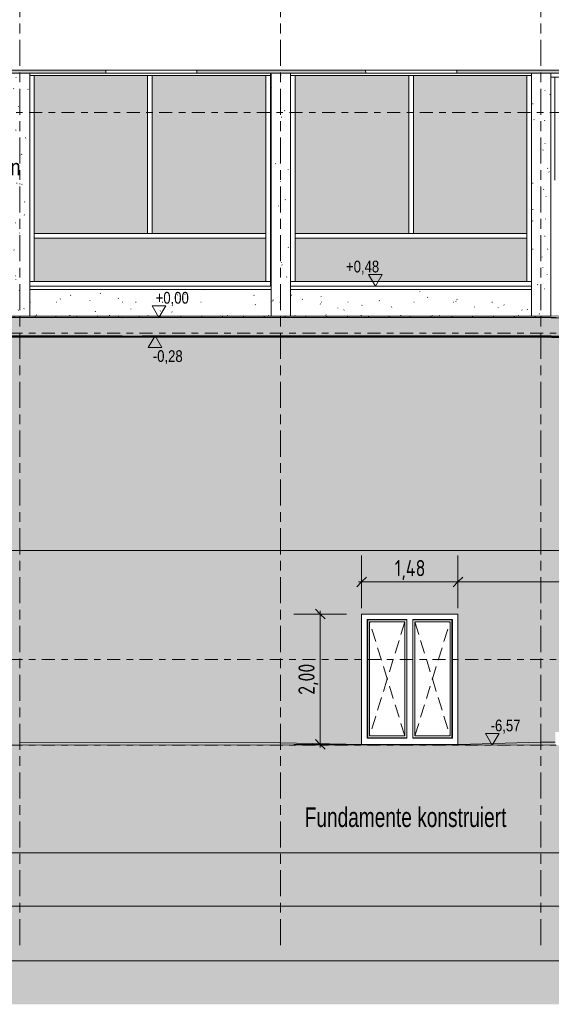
# Model space of a CAD drawing. Header units: metres. Extents: x -28 to 176, y -14 to 869.
# Tile 13 of 60: x 4 to 12, y -13 to 2. Entities that reach past the tile are written whole.
import ezdxf

# ---------------------------------------------------------------- set-up
doc = ezdxf.new("R2010")
doc.units = ezdxf.units.M
for name, pattern in [('_Ebene_', [0.4, 0.2, -0.1, 0, -0.1]), ('_Rasterlinie_', [0.75, 0.4, -0.1, 0.15, -0.1]), ('_Verdeckte Linien_', [0.3, 0.2, -0.1])]:
    doc.linetypes.add(name, pattern=pattern)
for name, color, linetype, lineweight in [('A_Bem', 7, 'Continuous', 5), ('A_Bem-100', 7, 'Continuous', 5), ('A_Detailelemente', 7, 'Continuous', 9), ('A_Ebenen', 130, 'Continuous', 5), ('A_Fassade', 113, 'Continuous', 5), ('A_Fenster', 45, 'Continuous', 5), ('A_Fenster_Verdeckte Linien', 45, 'Continuous', 5), ('A_Geschossdecken', 7, 'Continuous', 5), ('A_Geschossdecken_Oberflächenschraffur', 7, 'Continuous', 5), ('A_Geschossdecken_Schraffur', 7, 'Continuous', 5), ('A_Hoehenkoten', 124, 'Continuous', 5), ('A_Linien_Feine Linien', 7, 'Continuous', 5), ('A_Linien_Raumtrennung', 7, 'Continuous', 5), ('A_Notizen', 130, 'Continuous', 5), ('A_Raster', 128, 'Continuous', 5), ('A_Raum-Txt', 16, 'Continuous', 5), ('A_Stuetze-Gr', 151, 'Continuous', 5), ('A_Tuer', 128, 'Continuous', 5), ('A_Wand', 244, 'Continuous', 5), ('A_Wände_Oberflächenschraffur', 244, 'Continuous', 5)]:
    doc.layers.add(name, color=color, linetype=linetype, lineweight=lineweight)
doc.styles.add('Arial', font='arial.ttf', dxfattribs={"width": 0.8, "height": 0.18})
doc.styles.add('Arial_1', font='arial.ttf', dxfattribs={"width": 0.7, "height": 0.3})
doc.styles.add('Arial_B', font='txt', dxfattribs={"width": 0.8, "height": 0.25})
doc.styles.add('ISOCPEUR_1', font='isocpeur.ttf', dxfattribs={"width": 0.8, "height": 0.25})
doc.dimstyles.new('BLB-Standard_2_5_Aussen', dxfattribs={"dimscale": 0.3048, "dimtxt": 0.248995, "dimasz": 0.492126, "dimexe": 1.32874, "dimexo": 0.0625, "dimgap": 0.032808, "dimtad": 1, "dimrnd": 0.001, "dimzin": 0, "dimdsep": 46, "dimtxsty": 'ISOCPEUR_1', "dimblk1": 'OBLIQUE', "dimblk2": 'OBLIQUE', "dimsah": 1, "dimcen": 0.09, "dimdle": 0.164042, "dimazin": 0, "dimtfac": 1, "dimtdec": 4, "dimtix": 1, "dimtmove": 0, "dimatfit": 3, "dimfxl": 1.32874, "dimfxlon": 1, "dimtvp": 1, "dimtolj": 1, "dimtzin": 0, "dimarcsym": 2})
pattern_1 = [(0, (11.292, 18.958), (0.813, 0.203), [0.007, -0.603, 0.007, -0.603, -3.251]), (0, (11.292, 18.958), (0.813, 0.203), [-1.219, 0.007, -1.212, 0.007, -0.603, -1.422]), (0, (11.292, 18.958), (0.813, 0.203), [-3.048, 0.007, -0.4, 0.007, -1.009]), (120, (11.597, 19.06), (-0.5823032, 0.6025787), [0.007, -0.603, 0.007, -0.603, -3.251]), (120, (11.597, 19.06), (-0.5823032, 0.6025787), [-1.219, 0.007, -1.212, 0.007, -0.603, -1.422]), (120, (11.597, 19.06), (-0.5823032, 0.6025787), [-3.048, 0.007, -0.4, 0.007, -1.009]), (240, (11.699, 19.466), (-0.2306968, -0.8055787), [0.007, -0.603, 0.007, -0.603, -3.251]), (240, (11.699, 19.466), (-0.2306968, -0.8055787), [-1.219, 0.007, -1.212, 0.007, -0.603, -1.422]), (240, (11.699, 19.466), (-0.2306968, -0.8055787), [-3.048, 0.007, -0.4, 0.007, -1.009])]
pattern_2 = [(0, (11.292, -2.775), (0, 0.019), []), (90, (11.292, -2.775), (-0.32, 2e-17), [])]
pattern_3 = [(359.816, (11.221, -3.059), (2.89e-05, 0.00899995), []), (90, (11.221, -3.059), (-0.32, -0.001), [])]
pattern_4 = [(0, (11.292, -3.056), (0, 0.01), []), (90, (11.292, -3.056), (-0.32, 2e-17), [])]
pattern_5 = [(359.946, (11.271, -3.063), (9.425e-06, 0.009999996), []), (90, (11.271, -3.063), (-0.32, 2e-17), [])]
pattern_6 = [(0, (11.292, -2.794), (0, 0.009), []), (90, (11.292, -2.794), (-0.32, 2e-17), [])]

# ---------------------------------------------------------------- blocks, each defined once
blk = doc.blocks.new('FP_4-C')
at = {"layer": 'A_Geschossdecken_Oberflächenschraffur', "color": 133}
for p, q in [((12.181, -3.092), (12.656, -3.095)), ((12.181, -3.092), (12.656, -3.095)), ((12.181, -3.101), (12.656, -3.101)), ((12.181, -3.101), (12.656, -3.101)), ((12.362, -3.103), (12.362, -3.088)), ((12.362, -3.103), (12.362, -3.088)), ((12.656, -3.095), (13.131, -3.097)), ((12.656, -3.095), (13.131, -3.097)), ((12.656, -3.101), (13.131, -3.102)), ((12.656, -3.101), (13.131, -3.102)), ((12.682, -3.103), (12.682, -3.091)), ((12.682, -3.103), (12.682, -3.091)), ((13.002, -3.103), (13.002, -3.093)), ((13.002, -3.103), (13.002, -3.093)), ((13.131, -3.097), (13.607, -3.1)), ((13.131, -3.097), (13.607, -3.1)), ((13.131, -3.102), (13.607, -3.102)), ((13.131, -3.102), (13.607, -3.102)), ((13.322, -3.103), (13.322, -3.096)), ((13.322, -3.103), (13.322, -3.096)), ((13.642, -3.103), (13.642, -3.099)), ((13.642, -3.103), (13.642, -3.099)), ((13.962, -3.103), (13.962, -3.102)), ((13.962, -3.103), (13.962, -3.102))]:
    blk.add_line(p, q, dxfattribs=at)
blk = doc.blocks.new('System Panel - Solid-8069820-C')
at = {"layer": 'A_Fassade', "lineweight": 9}
blk.add_hatch(color=10, dxfattribs=at).paths.add_polyline_path([(-3.767, -2.245), (-0.207, -2.245), (-0.207, -1.577), (-3.767, -1.577)], flags=0)
blk = doc.blocks.new('System Panel - Glazed center-8069937-C')
at = {"layer": 'A_Fassade', "lineweight": 9}
blk.add_hatch(color=10, dxfattribs=at).paths.add_polyline_path([(5.98, -1.507), (5.98, 0.923), (4.235, 0.923), (4.235, -1.507), (5.035, -1.507)], flags=0)
blk = doc.blocks.new('Rectangular Mullion - 70mm x 160mm-8069822-C')
at = {"layer": 'A_Fassade', "color": 250, "lineweight": 9}
for p in [(-1.987, 0.923), (-0.137, 0.955)]:
    blk.add_line(p, (-0.137, 0.923), dxfattribs=at)
blk = doc.blocks.new('Rectangular Mullion - 70mm x 160mm-V15-C')
at = {"layer": 'A_Fassade', "color": 250, "lineweight": 9}
blk.add_line((4.172, 0.923), (6.015, 0.923), dxfattribs=at)
blk = doc.blocks.new('Rectangular Mullion - 70mm x 160mm-8069824-C')
at = {"layer": 'A_Fassade', "color": 250, "lineweight": 9}
for q in [(-1.987, -2.245), (-0.137, -2.315)]:
    blk.add_line((-0.137, -2.245), q, dxfattribs=at)
blk = doc.blocks.new('Rectangular Mullion - 70mm x 160mm-8069825-C')
at = {"layer": 'A_Fassade', "color": 250, "lineweight": 9}
for p, q in [((-0.207, -1.542), (-0.207, -2.245)), ((-0.137, -2.245), (-0.137, -1.542)), ((-0.137, -2.245), (-0.207, -2.245))]:
    blk.add_line(p, q, dxfattribs=at)
blk = doc.blocks.new('Rectangular Mullion - 70mm x 160mm-8069826-C')
at = {"layer": 'A_Fassade', "color": 250, "lineweight": 9}
for p, q in [((-0.207, 0.923), (-0.137, 0.923)), ((-0.207, 0.923), (-0.207, -1.542)), ((-0.137, -1.542), (-0.137, 0.923))]:
    blk.add_line(p, q, dxfattribs=at)
blk = doc.blocks.new('Rectangular Mullion - 70mm x 160mm-V16-C')
at = {"layer": 'A_Fassade', "color": 250, "lineweight": 9}
for p in [(4.172, 0.923), (4.235, -1.542)]:
    blk.add_line(p, (4.235, 0.923), dxfattribs=at)
blk = doc.blocks.new('Rectangular Mullion - 70mm x 160mm-V17-C')
at = {"layer": 'A_Fassade', "color": 250, "lineweight": 9}
for q in [(4.235, -1.542), (4.172, -2.245)]:
    blk.add_line((4.235, -2.245), q, dxfattribs=at)
blk = doc.blocks.new('Rectangular Mullion - 70mm x 160mm-8069829-C')
at = {"layer": 'A_Fassade', "color": 250, "lineweight": 9}
for p, q in [((-0.207, -1.507), (-1.987, -1.507)), ((-0.207, -1.507), (-0.207, -1.577)), ((-1.987, -1.577), (-0.207, -1.577))]:
    blk.add_line(p, q, dxfattribs=at)
blk = doc.blocks.new('Rectangular Mullion - 70mm x 160mm-8069830-C')
at = {"layer": 'A_Fassade', "color": 250, "lineweight": 9}
for p, q in [((-2.022, 0.923), (-1.952, 0.923)), ((-2.022, 0.923), (-2.022, -1.507)), ((-1.952, -1.507), (-1.952, 0.923)), ((-1.952, -1.507), (-2.022, -1.507))]:
    blk.add_line(p, q, dxfattribs=at)
blk = doc.blocks.new('Rectangular Mullion - 70mm x 160mm-V18-C')
at = {"layer": 'A_Fassade', "color": 250, "lineweight": 9}
blk.add_line((6.015, -2.245), (4.172, -2.245), dxfattribs=at)
blk = doc.blocks.new('Rectangular Mullion - 70mm x 160mm-8069832-C')
at = {"layer": 'A_Fassade', "color": 250, "lineweight": 9}
for p, q in [((-3.767, -1.577), (-3.767, -1.507)), ((-1.987, -1.507), (-3.767, -1.507)), ((-3.767, -1.577), (-1.987, -1.577))]:
    blk.add_line(p, q, dxfattribs=at)
blk = doc.blocks.new('Rectangular Mullion - 70mm x 160mm-V19-C')
at = {"layer": 'A_Fassade', "color": 250, "lineweight": 9}
blk.add_line((10.027, 0.923), (11.874, 0.923), dxfattribs=at)
blk = doc.blocks.new('Rectangular Mullion - 70mm x 160mm-V20-C')
at = {"layer": 'A_Fassade', "color": 250, "lineweight": 9}
blk.add_line((8.177, 0.923), (10.027, 0.923), dxfattribs=at)
blk = doc.blocks.new('Rectangular Mullion - 70mm x 160mm-V21-C')
at = {"layer": 'A_Fassade', "color": 250, "lineweight": 9}
blk.add_line((11.874, -2.245), (10.027, -2.245), dxfattribs=at)
blk = doc.blocks.new('Rectangular Mullion - 70mm x 160mm-V22-C')
at = {"layer": 'A_Fassade', "color": 250, "lineweight": 9}
for p in [(11.807, -1.542), (11.874, -2.245)]:
    blk.add_line(p, (11.807, -2.245), dxfattribs=at)
blk = doc.blocks.new('Rectangular Mullion - 70mm x 160mm-V23-C')
at = {"layer": 'A_Fassade', "color": 250, "lineweight": 9}
for q in [(11.874, 0.923), (11.807, -1.542)]:
    blk.add_line((11.807, 0.923), q, dxfattribs=at)
blk = doc.blocks.new('Rectangular Mullion - 70mm x 160mm-V24-C')
at = {"layer": 'A_Fassade', "color": 250, "lineweight": 9}
for p in [(8.177, 0.923), (8.247, -1.542)]:
    blk.add_line(p, (8.247, 0.923), dxfattribs=at)
blk = doc.blocks.new('Rectangular Mullion - 70mm x 160mm-V25-C')
at = {"layer": 'A_Fassade', "color": 250, "lineweight": 9}
for q in [(8.247, -1.542), (8.177, -2.245)]:
    blk.add_line((8.247, -2.245), q, dxfattribs=at)
blk = doc.blocks.new('Rectangular Mullion - 70mm x 160mm-V26-C')
at = {"layer": 'A_Fassade', "color": 250, "lineweight": 9}
blk.add_line((10.027, -2.245), (8.177, -2.245), dxfattribs=at)
blk = doc.blocks.new('Rectangular Mullion - 60mm x 80mm 2-8070403-C')
at = {"layer": 'A_Fassade', "color": 250, "lineweight": 9}
blk.add_line((14.152, 0.895), (12.174, 0.895), dxfattribs=at)
blk = doc.blocks.new('Rectangular Mullion - 60mm x 80mm 2-8070404-C')
at = {"layer": 'A_Fassade', "color": 250, "lineweight": 9}
for p, q in [((12.174, 0.895), (12.234, 0.895)), ((12.234, 0.895), (12.234, -0.685))]:
    blk.add_line(p, q, dxfattribs=at)
blk = doc.blocks.new('TU 2 tlg - 1480 x 2000-8568537-C')
at = {"layer": 'A_Fenster', "color": 250, "lineweight": 9}
for p, q in [((9.96, -7.44), (9.36, -7.44)), ((9.36, -7.44), (9.36, -9.25)), ((9.39, -7.47), (9.39, -9.22)), ((9.39, -7.47), (9.93, -7.47)), ((9.93, -7.47), (9.93, -9.22)), ((9.96, -9.25), (9.96, -7.44)), ((10.655, -7.44), (10.055, -7.44)), ((10.055, -7.44), (10.055, -9.25)), ((10.085, -9.22), (10.085, -7.47)), ((10.085, -7.47), (10.625, -7.47)), ((10.625, -9.22), (10.625, -7.47)), ((10.655, -9.25), (10.655, -7.44)), ((9.93, -9.22), (9.39, -9.22)), ((10.625, -9.22), (10.085, -9.22)), ((9.36, -9.25), (9.96, -9.25)), ((10.055, -9.25), (10.655, -9.25))]:
    blk.add_line(p, q, dxfattribs=at)
at = {"layer": 'A_Fenster_Verdeckte Linien', "color": 250, "linetype": '_Verdeckte Linien_', "lineweight": 9}
for p, q in [((9.66, -8.345), (9.39, -7.47)), ((9.93, -7.47), (9.66, -8.345)), ((10.085, -7.47), (10.355, -8.345)), ((10.355, -8.345), (10.625, -7.47)), ((9.66, -8.345), (9.39, -9.22)), ((9.93, -9.22), (9.66, -8.345)), ((10.085, -9.22), (10.355, -8.345)), ((10.355, -8.345), (10.625, -9.22))]:
    blk.add_line(p, q, dxfattribs=at)
at = {"layer": 'A_Tuer', "color": 250, "lineweight": 9}
for p, q in [((9.352, -9.255), (9.352, -7.435)), ((9.352, -7.435), (9.96, -7.435)), ((9.96, -7.435), (9.96, -9.255)), ((10.055, -7.435), (10.662, -7.435)), ((10.055, -9.255), (10.055, -7.435)), ((10.662, -7.435), (10.662, -9.255)), ((9.96, -9.255), (9.352, -9.255)), ((10.662, -9.255), (10.055, -9.255))]:
    blk.add_line(p, q, dxfattribs=at)
blk = doc.blocks.new('Höhenkoten - leer-6237472-C')
at = {"layer": 'A_Hoehenkoten'}
for p, q in [((-17.33, -9.172), (-17.538, -9.172)), ((-17.434, -9.352), (-17.538, -9.172)), ((-17.434, -9.352), (-17.33, -9.172))]:
    blk.add_line(p, q, dxfattribs=at)
blk = doc.blocks.new('DIMBLOCK1-C')
at = {"layer": 'A_Bem-100'}
for p, q in [((-19.139, -12.271), (-19.139, -13.081)), ((-19.139, -12.676), (-19.139, -12.271)), ((23.726, -12.271), (23.726, -13.081)), ((23.726, -12.676), (23.726, -12.271)), ((-19.189, -12.676), (23.776, -12.676))]:
    blk.add_line(p, q, dxfattribs=at)
at = {"layer": 'A_Bem-100', "lineweight": 9}
for p, q in [((-19.139, -12.676), (-19.214, -12.751)), ((-19.139, -12.676), (-19.064, -12.601)), ((23.726, -12.676), (23.651, -12.751)), ((23.726, -12.676), (23.801, -12.601))]:
    blk.add_line(p, q, dxfattribs=at)
at = {"layer": 'A_Bem-100', "color": 0, "insert": (1.93, -12.34), "char_height": 0.25, "width": 0.87242, "attachment_point": 1, "line_spacing_factor": 1.149209, "style": 'ISOCPEUR_1'}
blk.add_mtext('42,86\\A2\\H0.5x;\\S5^  ;\\H2x;', dxfattribs=at)
blk = doc.blocks.new('_Oblique')
at = {"color": 0, "linetype": 'ByBlock', "lineweight": -2}
blk.add_line((-0.5, -0.5), (0.5, 0.5), dxfattribs=at)
blk = doc.blocks.new('DIMBLOCK5-C')
at = {"layer": 'A_Bem-100'}
for p, q in [((-18.755, -11.431), (-18.755, -12.241)), ((-18.755, -11.836), (-18.755, -11.431)), ((14.969, -11.431), (14.969, -12.241)), ((14.969, -11.836), (14.969, -11.431)), ((14.969, -11.836), (-18.755, -11.836))]:
    blk.add_line(p, q, dxfattribs=at)
at = {"layer": 'A_Bem-100', "lineweight": 9}
for p, q in [((-18.755, -11.836), (-18.68, -11.761)), ((14.969, -11.836), (15.044, -11.761)), ((-18.755, -11.836), (-18.83, -11.911)), ((14.969, -11.836), (14.894, -11.911))]:
    blk.add_line(p, q, dxfattribs=at)
at = {"layer": 'A_Bem-100', "color": 0, "insert": (-2.246, -11.5), "char_height": 0.25, "width": 0.84852, "attachment_point": 1, "line_spacing_factor": 1.149209, "style": 'ISOCPEUR_1'}
blk.add_mtext('33,72\\A2\\H0.5x;\\S5^  ;\\H2x;', dxfattribs=at)
blk = doc.blocks.new('DIMBLOCK14-C')
at = {"layer": 'A_Bem-100'}
for p, q in [((-10.398, -10.611), (-10.398, -11.421)), ((-10.398, -11.016), (-10.398, -10.611)), ((14.893, -10.611), (14.893, -11.421)), ((14.893, -11.016), (14.893, -10.611)), ((14.893, -11.016), (-10.398, -11.016))]:
    blk.add_line(p, q, dxfattribs=at)
at = {"layer": 'A_Bem-100', "lineweight": 9}
for p, q in [((-10.398, -11.016), (-10.473, -11.091)), ((-10.398, -11.016), (-10.323, -10.941)), ((14.893, -11.016), (14.818, -11.091)), ((14.893, -11.016), (14.968, -10.941))]:
    blk.add_line(p, q, dxfattribs=at)
at = {"layer": 'A_Bem-100', "color": 0, "insert": (1.894, -10.68), "char_height": 0.25, "width": 0.84852, "attachment_point": 1, "line_spacing_factor": 1.149209, "style": 'ISOCPEUR_1'}
blk.add_mtext('25,29\\A2\\H0.5x;\\S2^  ;\\H2x;', dxfattribs=at)
blk = doc.blocks.new('DIMBLOCK55-C')
at = {"layer": 'A_Bem-100'}
for p, q in [((9.037, -7.35), (8.227, -7.35)), ((8.632, -7.3), (8.632, -9.4)), ((8.632, -7.35), (9.037, -7.35)), ((9.037, -9.35), (8.227, -9.35)), ((8.632, -9.35), (9.037, -9.35))]:
    blk.add_line(p, q, dxfattribs=at)
at = {"layer": 'A_Bem-100', "lineweight": 9}
for p, q in [((8.632, -7.35), (8.557, -7.275)), ((8.632, -7.35), (8.707, -7.425)), ((8.632, -9.35), (8.557, -9.275)), ((8.632, -9.35), (8.707, -9.425))]:
    blk.add_line(p, q, dxfattribs=at)
at = {"layer": 'A_Bem-100', "color": 0, "insert": (8.295, -8.59), "char_height": 0.25, "width": 0.57664, "attachment_point": 1, "rotation": 90, "line_spacing_factor": 1.149209, "style": 'ISOCPEUR_1'}
blk.add_mtext('2,00', dxfattribs=at)
blk = doc.blocks.new('DIMBLOCK56-C')
at = {"layer": 'A_Bem-100'}
for p, q in [((9.267, -6.451), (9.267, -7.261)), ((9.267, -6.856), (9.267, -6.451)), ((10.747, -6.451), (10.747, -7.261)), ((10.747, -6.856), (10.747, -6.451)), ((9.217, -6.856), (10.747, -6.856))]:
    blk.add_line(p, q, dxfattribs=at)
at = {"layer": 'A_Bem-100', "lineweight": 9}
for p, q in [((9.267, -6.856), (9.342, -6.781)), ((10.747, -6.856), (10.822, -6.781)), ((9.267, -6.856), (9.192, -6.931)), ((10.747, -6.856), (10.672, -6.931))]:
    blk.add_line(p, q, dxfattribs=at)
at = {"layer": 'A_Bem-100', "color": 0, "insert": (9.777, -6.519), "char_height": 0.25, "width": 0.55273, "attachment_point": 1, "line_spacing_factor": 1.149209, "style": 'ISOCPEUR_1'}
blk.add_mtext('1,48', dxfattribs=at)
blk = doc.blocks.new('DIMBLOCK57-C')
at = {"layer": 'A_Bem-100'}
for p, q in [((10.747, -6.451), (10.747, -7.261)), ((10.747, -6.856), (10.747, -6.451)), ((14.969, -6.451), (14.969, -7.261)), ((14.969, -6.856), (14.969, -6.451)), ((10.747, -6.856), (15.019, -6.856))]:
    blk.add_line(p, q, dxfattribs=at)
at = {"layer": 'A_Bem-100', "lineweight": 9}
for p, q in [((10.747, -6.856), (10.822, -6.781)), ((14.969, -6.856), (15.044, -6.781)), ((10.747, -6.856), (10.672, -6.931)), ((14.969, -6.856), (14.894, -6.931))]:
    blk.add_line(p, q, dxfattribs=at)
at = {"layer": 'A_Bem-100', "color": 0, "insert": (12.563, -6.519), "char_height": 0.25, "width": 0.7081, "attachment_point": 1, "line_spacing_factor": 1.149209, "style": 'ISOCPEUR_1'}
blk.add_mtext('4,22\\A2\\H0.5x;\\S2^  ;\\H2x;', dxfattribs=at)

msp = doc.modelspace()

# ---------------------------------------------------------------- hatches: boundary and pattern name
at = {"layer": 'A_Detailelemente'}
msp.add_hatch(color=254, dxfattribs=at).paths.add_polyline_path([(23.2661, -13.3421), (26.3047, -13.3421), (26.3047, -9.3651), (23.3299, -9.3651), (23.3299, -9.0951), (22.6781, -9.0951), (22.6781, -8.2451), (15.2123, -8.2451), (15.2123, -9.5651), (15.5723, -9.5651), (15.5723, -10.0651), (14.5896, -10.0651), (14.5896, -9.5651), (-18.3999, -9.5651), (-18.3999, -10.0651), (-19.4854, -10.0651), (-19.4854, -9.5651), (-19.1392, -9.5651), (-19.1392, -9.369), (-22.3119, -9.369), (-22.3119, -13.3421), (20.2276, -13.3421)], flags=0)
at = {"layer": 'A_Geschossdecken_Oberflächenschraffur'}
h = msp.add_hatch(dxfattribs=at)
h.set_pattern_fill('FP_37', color=9, style=0, pattern_type=2)
h.set_pattern_definition(pattern_6)
h.paths.add_polyline_path([(13.5774, -2.7751), (12.1745, -2.7719), (12.1745, -2.7751), (12.6559, -2.7751)], flags=0)
h.paths.add_polyline_path([(-11.8964, -2.7751), (-10.4944, -2.7751), (-10.4944, -2.7651), (-11.8932, -2.7651)], flags=0)
h.paths.add_polyline_path([(-10.4144, -2.7751), (-8.1316, -2.7743), (-8.1316, -2.7651), (-10.4144, -2.7651)], flags=0)
h.paths.add_polyline_path([(11.8745, -2.7751), (11.8745, -2.7747), (11.112, -2.7751)], flags=0)
h.paths.add_polyline_path([(7.8766, -2.7751), (7.8766, -2.7743), (7.8766, -2.7751)], flags=0)
h.paths.add_polyline_path([(3.8717, -2.7751), (3.8717, -2.7741), (3.5156, -2.7751)], flags=0)
h = msp.add_hatch(dxfattribs=at)
h.set_pattern_fill('FP_37', color=9, style=0, pattern_type=2)
h.set_pattern_definition(pattern_6)
h.paths.add_polyline_path([(13.5774, -2.7751), (12.1745, -2.7719), (12.1745, -2.7751), (12.6559, -2.7751)], flags=0)
h.paths.add_polyline_path([(-11.8964, -2.7751), (-10.4944, -2.7751), (-10.4944, -2.7651), (-11.8932, -2.7651)], flags=0)
h.paths.add_polyline_path([(-10.4144, -2.7751), (-8.1316, -2.7743), (-8.1316, -2.7651), (-10.4144, -2.7651)], flags=0)
h.paths.add_polyline_path([(11.8745, -2.7751), (11.8745, -2.7747), (11.112, -2.7751)], flags=0)
h.paths.add_polyline_path([(7.8766, -2.7751), (7.8766, -2.7743), (7.8766, -2.7751)], flags=0)
h.paths.add_polyline_path([(3.8717, -2.7751), (3.8717, -2.7741), (3.5156, -2.7751)], flags=0)
h = msp.add_hatch(dxfattribs=at)
h.set_pattern_fill('FP_11', color=9, style=0, pattern_type=2)
h.set_pattern_definition(pattern_2)
h.paths.add_polyline_path([(12.1806, -2.799), (12.1806, -2.7751), (3.2478, -2.7751), (3.2478, -2.7968), (5.5866, -2.799), (5.894, -2.7969), (11.523, -2.7969)], flags=0)
h = msp.add_hatch(dxfattribs=at)
h.set_pattern_fill('FP_11', color=9, style=0, pattern_type=2)
h.set_pattern_definition(pattern_2)
h.paths.add_polyline_path([(12.1806, -2.799), (12.1806, -2.7751), (3.2478, -2.7751), (3.2478, -2.7968), (5.5866, -2.799), (5.894, -2.7969), (11.523, -2.7969)], flags=0)
h = msp.add_hatch(dxfattribs=at)
h.set_pattern_fill('FP_18', color=133, style=0, pattern_type=2)
h.set_pattern_definition(pattern_5)
h.paths.add_polyline_path([(3.2478, -3.0951), (5.5866, -3.079), (-0.0525, -3.0736), (1.9964, -3.087)], flags=0)
h = msp.add_hatch(dxfattribs=at)
h.set_pattern_fill('FP_18', color=133, style=0, pattern_type=2)
h.set_pattern_definition(pattern_5)
h.paths.add_polyline_path([(3.2478, -3.0951), (5.5866, -3.079), (-0.0525, -3.0736), (1.9964, -3.087)], flags=0)
h = msp.add_hatch(dxfattribs=at)
h.set_pattern_fill('FP_15', color=133, style=0, pattern_type=2)
h.set_pattern_definition(pattern_4)
h.paths.add_polyline_path([(11.8716, -3.0951), (12.1806, -3.0951), (11.523, -3.0769), (5.894, -3.0769), (3.2478, -3.0951), (11.523, -3.0951)], flags=0)
h = msp.add_hatch(dxfattribs=at)
h.set_pattern_fill('FP_15', color=133, style=0, pattern_type=2)
h.set_pattern_definition(pattern_4)
h.paths.add_polyline_path([(11.8716, -3.0951), (12.1806, -3.0951), (11.523, -3.0769), (5.894, -3.0769), (3.2478, -3.0951), (11.523, -3.0951)], flags=0)
h = msp.add_hatch(dxfattribs=at)
h.set_pattern_fill('FP_14', color=133, style=0, pattern_type=2)
h.set_pattern_definition(pattern_3)
h.paths.add_polyline_path([(12.1806, -3.0951), (12.1802, -3.079), (11.523, -3.0769), (11.8716, -3.0865)], flags=0)
h = msp.add_hatch(dxfattribs=at)
h.set_pattern_fill('FP_14', color=133, style=0, pattern_type=2)
h.set_pattern_definition(pattern_3)
h.paths.add_polyline_path([(12.1806, -3.0951), (12.1802, -3.079), (11.523, -3.0769), (11.8716, -3.0865)], flags=0)
at = {"layer": 'A_Geschossdecken_Schraffur', "lineweight": 9}
h = msp.add_hatch(color=253, dxfattribs=at)
h.paths.add_polyline_path([(13.7281, 0.9549), (13.7415, 1.0049), (10.7287, 1.0049), (10.7292, 0.9549), (13.3909, 0.9549)], flags=0)
h.paths.add_polyline_path([(-19.1392, 0.9549), (-18.645, 0.9549), (-18.6448, 1.0049), (-18.8516, 1.0049), (-18.8516, 1.9049), (-18.6416, 1.9049), (-18.6405, 2.2049), (-19.1392, 2.2049), (-19.1392, 1.454)], flags=0)
h.paths.add_polyline_path([(-8.6385, 0.9549), (-6.688, 0.9549), (-6.688, 1.0049), (-9.3258, 1.0049), (-9.3139, 0.9549)], flags=0)
h.paths.add_polyline_path([(-13.1963, 0.9549), (-11.6808, 0.9549), (-11.6755, 1.0049), (-17.7448, 1.0049), (-17.745, 0.9549), (-16.2348, 0.9549)], flags=0)
h.paths.add_polyline_path([(23.5062, 0.9549), (23.5062, 1.0049), (22.6694, 1.0049), (22.6699, 0.9549), (23.2661, 0.9549)], flags=0)
h.paths.add_polyline_path([(9.3291, 0.9549), (9.3286, 1.0049), (6.7361, 1.0049), (6.7366, 0.9549), (8.0735, 0.9549)], flags=0)
h.paths.add_polyline_path([(14.5959, 0.9549), (15.4363, 0.9549), (15.4419, 1.0049), (14.5825, 1.0049)], flags=0)
h.paths.add_polyline_path([(16.0616, 0.9549), (21.7699, 0.9549), (21.7693, 1.0049), (16.056, 1.0049)], flags=0)
h.paths.add_polyline_path([(-11.0288, 0.9549), (-10.2778, 0.9549), (-10.266, 1.0049), (-11.0341, 1.0049)], flags=0)
h.paths.add_polyline_path([(5.3366, 0.9549), (5.336, 1.0049), (2.7364, 1.0049), (2.737, 0.9549), (5.0349, 0.9549)], flags=0)
h.paths.add_polyline_path([(-5.288, 0.9549), (-2.6798, 0.9549), (-2.6798, 1.0049), (-5.288, 1.0049)], flags=0)
h.paths.add_polyline_path([(1.3369, 0.9549), (1.3363, 1.0049), (-1.2798, 1.0049), (-1.2798, 0.9549), (0.4771, 0.9549)], flags=0)
h.paths.add_polyline_path([(11.6401, 1.9049), (14.1145, 1.9049), (14.162, 1.9209), (14.2121, 1.9049), (15.5644, 1.9049), (15.5832, 2.0076), (15.5932, 2.1669), (10.7164, 2.1669), (10.7192, 1.9049), (11.5813, 1.9049)], flags=0)
h.paths.add_polyline_path([(8.8331, 1.9049), (9.3191, 1.9049), (9.3164, 2.167), (6.7239, 2.167), (6.7266, 1.9049), (8.7586, 1.9049)], flags=0)
h.paths.add_polyline_path([(-15.9479, 1.9049), (-11.5627, 1.9049), (-11.5464, 2.0071), (-11.538, 2.1672), (-11.7405, 2.1672), (-15.442, 2.1723), (-17.2238, 2.2049), (-17.7405, 2.2049), (-17.7416, 1.9049), (-16.2348, 1.9049)], flags=0)
h.paths.add_polyline_path([(5.0349, 1.9049), (5.3265, 1.9049), (5.3238, 2.167), (2.7242, 2.167), (2.7269, 1.9049), (4.7644, 1.9049)], flags=0)
h.paths.add_polyline_path([(1.2367, 1.9049), (1.3269, 1.9049), (1.3241, 2.167), (-1.2798, 2.1671), (-1.2798, 1.9049), (0.761, 1.9049)], flags=0)
h.paths.add_polyline_path([(15.9345, 1.9049), (21.7598, 1.9049), (21.7571, 2.1668), (15.9048, 2.1669), (15.9147, 2.0076), (15.9342, 1.9049)], flags=0)
h.paths.add_polyline_path([(-3.3211, 1.9049), (-2.6798, 1.9049), (-2.6798, 2.1671), (-5.288, 2.1671), (-5.288, 1.9049), (-4.0807, 1.9049)], flags=0)
h.paths.add_polyline_path([(-11.1469, 1.9049), (-10.0195, 1.9049), (-10.0077, 1.9385), (-9.9817, 2.0089), (-9.9752, 2.1667), (-11.1716, 2.1672), (-11.1633, 2.0071)], flags=0)
h.paths.add_polyline_path([(-7.1192, 1.9049), (-6.688, 1.9049), (-6.688, 2.1671), (-9.6165, 2.1667), (-9.6099, 2.0066), (-9.5723, 1.9049), (-7.4088, 1.9049)], flags=0)
h.paths.add_polyline_path([(22.6599, 1.9049), (23.5062, 1.9049), (23.5062, 2.1815), (22.6571, 2.1725)], flags=0)
for points in [[(14.082, -3.0951), (14.9709, -3.0451), (14.9709, -2.7651), (14.082, -2.8151), (12.1806, -2.799), (11.523, -2.7969), (5.894, -2.7969), (5.5866, -2.799), (-0.0525, -2.7936), (-5.789, -2.7808), (-8.2776, -2.7969), (-9.557, -2.8213), (-10.4269, -2.7951), (-11.9073, -2.7951), (-11.9073, -3.0751), (-11.5615, -3.0751), (-11.5615, -3.0351), (-8.6833, -3.0351), (-8.6833, -3.0846), (-8.2587, -3.0768), (-5.789, -3.0608), (0.4771, -3.0741), (5.5866, -3.079), (5.894, -3.0769), (11.8716, -3.078), (12.3918, -3.0808), (13.8707, -3.0933)], [(-10.1578, -9.5651), (15.2096, -9.5651), (15.2096, -9.3651), (15.0478, -9.3588), (12.5757, -9.3594), (12.5681, -9.3651), (12.2421, -9.3651), (12.2421, -9.3599), (9.9725, -9.3616), (1.9964, -9.3566), (0.8538, -9.3578), (-0.3476, -9.357), (-4.7219, -9.3462), (-9.5864, -9.3503), (-9.7068, -9.3499), (-15.0632, -9.3651), (-17.8921, -9.3517), (-19.1392, -9.3651), (-19.1392, -9.5651), (-16.2348, -9.5651)]]:
    msp.add_hatch(color=253, dxfattribs=at).paths.add_polyline_path(points, flags=0)
at = {"layer": 'A_Stuetze-Gr'}
h = msp.add_hatch(dxfattribs=at)
h.set_pattern_fill('FP_5', style=0, pattern_type=2)
h.set_pattern_definition(pattern_1)
h.paths.add_polyline_path([(4.1717, -2.7751), (4.1717, 0.9549), (3.8717, 0.9549), (3.8717, -2.7751)], flags=0)
h = msp.add_hatch(dxfattribs=at)
h.set_pattern_fill('FP_5', style=0, pattern_type=2)
h.set_pattern_definition(pattern_1)
h.paths.add_polyline_path([(7.8766, -2.7751), (8.1766, -2.7751), (8.1766, 0.9549), (7.8766, 0.9549), (7.8766, -1.5052)], flags=0)
h = msp.add_hatch(dxfattribs=at)
h.set_pattern_fill('FP_5', style=0, pattern_type=2)
h.set_pattern_definition(pattern_1)
h.paths.add_polyline_path([(12.1745, -2.7751), (12.1745, 0.9549), (11.8745, 0.9549), (11.8745, -2.7751)], flags=0)
at = {"layer": 'A_Wände_Oberflächenschraffur'}
h = msp.add_hatch(dxfattribs=at)
h.set_pattern_fill('FP_52', style=0, pattern_type=2)
h.set_pattern_definition([(0, (11.294, 18.958), (0.813, 0.203), [0.007, -0.603, 0.007, -0.603, -3.251]), (0, (11.294, 18.958), (0.813, 0.203), [-1.219, 0.007, -1.212, 0.007, -0.603, -1.422]), (0, (11.294, 18.958), (0.813, 0.203), [-3.048, 0.007, -0.4, 0.007, -1.009]), (120, (11.599, 19.06), (-0.5823032, 0.6025787), [0.007, -0.603, 0.007, -0.603, -3.251]), (120, (11.599, 19.06), (-0.5823032, 0.6025787), [-1.219, 0.007, -1.212, 0.007, -0.603, -1.422]), (120, (11.599, 19.06), (-0.5823032, 0.6025787), [-3.048, 0.007, -0.4, 0.007, -1.009]), (240, (11.701, 19.466), (-0.2306968, -0.8055787), [0.007, -0.603, 0.007, -0.603, -3.251]), (240, (11.701, 19.466), (-0.2306968, -0.8055787), [-1.219, 0.007, -1.212, 0.007, -0.603, -1.422]), (240, (11.701, 19.466), (-0.2306968, -0.8055787), [-3.048, 0.007, -0.4, 0.007, -1.009])])
h.paths.add_polyline_path([(7.8766, -2.7743), (7.8766, -2.3651), (4.1717, -2.3651), (4.1717, -2.7741), (6.5542, -2.7742)], flags=0)
h = msp.add_hatch(dxfattribs=at)
h.set_pattern_fill('FP_53', style=0, pattern_type=2)
h.set_pattern_definition([(0, (11.297, 18.958), (0.813, 0.203), [0.007, -0.603, 0.007, -0.603, -3.251]), (0, (11.297, 18.958), (0.813, 0.203), [-1.219, 0.007, -1.212, 0.007, -0.603, -1.422]), (0, (11.297, 18.958), (0.813, 0.203), [-3.048, 0.007, -0.4, 0.007, -1.009]), (120, (11.602, 19.06), (-0.5823032, 0.6025787), [0.007, -0.603, 0.007, -0.603, -3.251]), (120, (11.602, 19.06), (-0.5823032, 0.6025787), [-1.219, 0.007, -1.212, 0.007, -0.603, -1.422]), (120, (11.602, 19.06), (-0.5823032, 0.6025787), [-3.048, 0.007, -0.4, 0.007, -1.009]), (240, (11.703, 19.466), (-0.2306968, -0.8055787), [0.007, -0.603, 0.007, -0.603, -3.251]), (240, (11.703, 19.466), (-0.2306968, -0.8055787), [-1.219, 0.007, -1.212, 0.007, -0.603, -1.422]), (240, (11.703, 19.466), (-0.2306968, -0.8055787), [-3.048, 0.007, -0.4, 0.007, -1.009])])
h.paths.add_polyline_path([(11.8745, -2.7747), (11.8745, -2.3651), (8.1766, -2.3651), (8.1766, -2.7743), (11.112, -2.7746)], flags=0)
h = msp.add_hatch(dxfattribs=at)
h.set_pattern_fill('FP_5', style=0, pattern_type=2)
h.set_pattern_definition(pattern_1)
h.paths.add_polyline_path([(10.5745, -9.3619), (12.2421, -9.3588), (12.2421, -9.1594), (12.4931, -9.1594), (12.4931, -8.9737), (12.7441, -8.9737), (12.7441, -8.788), (12.9951, -8.788), (12.9951, -8.6022), (13.2461, -8.6022), (13.2461, -8.4165), (13.4971, -8.4165), (13.4971, -8.2308), (13.7481, -8.2308), (13.7481, -8.0451), (14.972, -8.0451), (14.9709, -6.0351), (14.9694, -6.0351), (14.9694, -3.0868), (14.8677, -3.0868), (14.1464, -3.0915), (14.082, -3.0951), (-8.4377, -3.0951), (-8.4388, -3.4851), (-8.6796, -3.4851), (-8.6796, -3.0951), (-11.374, -3.0951), (-11.374, -3.4851), (-11.6153, -3.4851), (-11.6153, -3.0951), (-11.8964, -3.0946), (-11.8964, -3.0751), (-11.9073, -3.0751), (-11.9073, -3.0351), (-12.7725, -3.0351), (-12.7721, -9.3591), (-9.4438, -9.35), (-4.5824, -9.3451), (-0.2495, -9.3552), (10.3524, -9.3618)], flags=0)
h.paths.add_polyline_path([(12.5757, -9.3594), (13.9991, -9.3588), (14.9694, -9.3588), (14.9694, -8.3251), (13.9991, -8.3251), (13.9991, -8.3063), (12.5766, -9.3588)], flags=0)
h.paths.add_polyline_path([(10.7471, -9.3501), (9.2671, -9.3501), (9.2671, -7.3501), (10.7471, -7.3501), (10.7471, -8.9033)], flags=0)

# ---------------------------------------------------------------- linework, layer by layer
at = {"layer": 'A_Ebenen', "color": 170, "linetype": '_Ebene_', "lineweight": 9}
for p, q in [((26.5562, 0.9549), (-24.8409, 0.9549)), ((-24.8409, 0.3549), (26.5562, 0.3549)), ((26.5562, -2.7951), (-24.8409, -2.7951)), ((26.5562, -3.0351), (-24.8409, -3.0351)), ((26.5562, -8.0451), (-24.8409, -8.0451)), ((26.5562, -9.3651), (-24.8409, -9.3651))]:
    msp.add_line(p, q, dxfattribs=at)
at = {"layer": 'A_Geschossdecken', "color": 250, "lineweight": 9}
for p, q in [((1.3369, 0.9549), (13.7281, 0.9549)), ((5.3366, 0.9549), (5.336, 1.0049)), ((6.7361, 1.0049), (6.7366, 0.9549)), ((9.3291, 0.9549), (9.3286, 1.0049)), ((10.7287, 1.0049), (10.7292, 0.9549)), ((4.1717, -2.3151), (7.8766, -2.3151)), ((8.1766, -2.3151), (11.8745, -2.3151)), ((8.1766, -2.3151), (8.1766, -2.3651)), ((11.8745, -2.3651), (8.1766, -2.3651)), ((11.8745, -2.3151), (11.8745, -2.3651)), ((5.5866, -2.799), (-0.0525, -2.7936)), ((12.1806, -2.7751), (3.0911, -2.7751)), ((5.894, -2.7969), (5.5866, -2.799)), ((11.523, -2.7969), (5.894, -2.7969)), ((12.1806, -2.799), (11.523, -2.7969)), ((13.5774, -2.7751), (12.1745, -2.7719)), ((-8.4378, -3.0951), (12.1806, -3.0951)), ((-0.0525, -3.0736), (5.5866, -3.079)), ((5.894, -3.0769), (3.2478, -3.0951)), ((5.894, -3.0769), (11.523, -3.0769)), ((11.523, -3.0769), (12.1806, -3.079)), ((11.523, -3.0769), (12.1806, -3.0951)), ((12.1806, -3.079), (12.1806, -3.0951)), ((10.5745, -9.3619), (2.0475, -9.3566)), ((8.0109, -9.3251), (4.0109, -9.3151)), ((9.2787, -9.3501), (8.0109, -9.3251)), ((9.3748, -9.3499), (9.2787, -9.3501)), ((12.2421, -9.3599), (10.5745, -9.3619)), ((10.7579, -9.3501), (10.7471, -9.3501)), ((12.0109, -9.3151), (10.7579, -9.3501)), ((12.2421, -9.3151), (12.0109, -9.3151))]:
    msp.add_line(p, q, dxfattribs=at)
for points in [[(14.082, -2.8151), (13.8003, -2.8127), (13.1665, -2.8074), (12.5327, -2.802), (12.1806, -2.799)], [(12.1806, -3.079), (12.4623, -3.0814), (13.0961, -3.0868), (13.7299, -3.0921), (14.082, -3.0951)]]:
    msp.add_open_spline(points, degree=3, knots=[0, 0, 0, 0, 0.4444444, 1, 1, 1, 1], dxfattribs=at)
at = {"layer": 'A_Linien_Feine Linien'}
msp.add_line((-18.8516, 1.0049), (23.5071, 1.0049), dxfattribs=at)
at = {"layer": 'A_Linien_Raumtrennung', "color": 250, "lineweight": 9}
msp.add_line((-12.7729, -6.3751), (14.972, -6.3751), dxfattribs=at)
at = {"layer": 'A_Raster', "linetype": '_Rasterlinie_', "lineweight": 9}
for p, q in [((4.0184, -12.4326), (4.0184, 12.5006)), ((8.0184, -12.4326), (8.0184, 12.5006)), ((12.0184, -12.4326), (12.0184, 12.5006))]:
    msp.add_line(p, q, dxfattribs=at)
at = {"layer": 'A_Stuetze-Gr', "color": 250, "lineweight": 9}
for p, q in [((4.1717, -2.7751), (4.1717, 0.9549)), ((7.8766, -2.7751), (7.8766, 0.9549)), ((8.1766, -2.7751), (8.1766, 0.9549)), ((11.8745, -2.7751), (11.8745, 0.9549)), ((12.1745, -2.7751), (12.1745, 0.9549))]:
    msp.add_line(p, q, dxfattribs=at)
at = {"layer": 'A_Wand', "color": 250, "lineweight": 9}
for p, q in [((7.8766, -2.3651), (4.1717, -2.3651)), ((9.2671, -7.3501), (10.7471, -7.3501)), ((9.2671, -9.3501), (9.2671, -7.3501)), ((10.7471, -7.3501), (10.7471, -9.3501)), ((10.7471, -9.3501), (9.2671, -9.3501))]:
    msp.add_line(p, q, dxfattribs=at)

# ---------------------------------------------------------------- block references
at = {"layer": 'A_Fassade', "color": 250, "lineweight": 9}
for name, p in [('Rectangular Mullion - 70mm x 160mm-V15-C', (0, 0)), ('Rectangular Mullion - 70mm x 160mm-V16-C', (0, 0)), ('System Panel - Glazed center-8069937-C', (0, 0)), ('Rectangular Mullion - 70mm x 160mm-8069830-C', (8.0021, 0)), ('Rectangular Mullion - 70mm x 160mm-8069822-C', (8.0021, 0)), ('System Panel - Glazed center-8069937-C', (1.815, 0)), ('Rectangular Mullion - 70mm x 160mm-8069826-C', (8.0021, 0)), ('Rectangular Mullion - 70mm x 160mm-V20-C', (0, 0)), ('Rectangular Mullion - 70mm x 160mm-V24-C', (0, 0)), ('System Panel - Glazed center-8069937-C', (4.0111, 0)), ('Rectangular Mullion - 70mm x 160mm-8069830-C', (12.0132, 0)), ('Rectangular Mullion - 70mm x 160mm-V19-C', (0, 0)), ('System Panel - Glazed center-8069937-C', (5.8261, 0)), ('Rectangular Mullion - 70mm x 160mm-V23-C', (0, 0)), ('Rectangular Mullion - 60mm x 80mm 2-8070403-C', (0, 0)), ('Rectangular Mullion - 60mm x 80mm 2-8070404-C', (0, 0)), ('Rectangular Mullion - 70mm x 160mm-8069832-C', (8.0021, 0)), ('Rectangular Mullion - 70mm x 160mm-8069829-C', (8.0021, 0)), ('Rectangular Mullion - 70mm x 160mm-8069832-C', (12.0132, 0)), ('Rectangular Mullion - 70mm x 160mm-8069829-C', (12.0132, 0)), ('Rectangular Mullion - 70mm x 160mm-V17-C', (0, 0)), ('System Panel - Solid-8069820-C', (8.0021, 0)), ('Rectangular Mullion - 70mm x 160mm-8069825-C', (8.0021, 0)), ('Rectangular Mullion - 70mm x 160mm-V25-C', (0, 0)), ('System Panel - Solid-8069820-C', (12.0132, 0)), ('Rectangular Mullion - 70mm x 160mm-V22-C', (0, 0)), ('Rectangular Mullion - 70mm x 160mm-V18-C', (0, 0)), ('Rectangular Mullion - 70mm x 160mm-8069824-C', (8.0021, 0)), ('Rectangular Mullion - 70mm x 160mm-V26-C', (0, 0)), ('Rectangular Mullion - 70mm x 160mm-V21-C', (0, 0))]:
    msp.add_blockref(name, p, dxfattribs=at)
at = {"layer": 'A_Geschossdecken', "color": 250, "lineweight": 9}
msp.add_blockref('FP_4-C', (0, 0), dxfattribs=at)
at = {"layer": 'A_Hoehenkoten'}
for p in [(26.9121, 7.0366), (23.5879, 6.5566), (28.7082, -0.0107)]:
    msp.add_blockref('Höhenkoten - leer-6237472-C', p, dxfattribs=at)
at = {"layer": 'A_Hoehenkoten', "extrusion": (0, 0, -1), "rotation": 180}
msp.add_blockref('Höhenkoten - leer-6237472-C', (-23.5278, -12.4286), dxfattribs=at)
at = {"layer": 'A_Tuer', "color": 250, "lineweight": 9}
msp.add_blockref('TU 2 tlg - 1480 x 2000-8568537-C', (0, 0), dxfattribs=at)

# ---------------------------------------------------------------- texts
at = {"layer": 'A_Hoehenkoten', "char_height": 0.18, "attachment_point": 1, "line_spacing_factor": 0.941778, "style": 'Arial'}
for s, insert, width in [('+0,48', (9.0276, -1.9229), 0.601593), ('+0,00', (6.1035, -2.4029), 0.601593), ('-0,28', (6.0597, -3.2983), 0.542095), ('-6,57', (11.2486, -8.9703), 0.542095)]:
    msp.add_mtext(s, dxfattribs=dict(at, insert=insert, width=width))
at = {"layer": 'A_Notizen', "color": 7, "insert": (8.3924, -10.3194), "char_height": 0.3, "width": 3.832868, "attachment_point": 1, "style": 'Arial_1'}
msp.add_mtext('Fundamente konstruiert', dxfattribs=at)
at = {"layer": 'A_Raum-Txt', "insert": (1.4038, -0.3644), "char_height": 0.25, "width": 3.437636, "attachment_point": 1, "style": 'Arial_B'}
msp.add_mtext('Lehrschwimmbecken', dxfattribs=at)

# ---------------------------------------------------------------- dimensions: what is measured, and where the dimension line sits
at = {"layer": 'A_Bem'}
dim = msp.add_linear_dim(base=(10.7471, -6.8561), p1=(9.2671, -6.4511), p2=(10.7471, -6.4511), dimstyle='BLB-Standard_2_5_Aussen', override={"dimpost": '<>', "dimfxl": 1.48}, dxfattribs=at)
dim.commit()
dim.dimension.update_dxf_attribs({"geometry": 'DIMBLOCK56-C', "text_midpoint": (10.0071, -6.7211)})
for base, p1, p2, text, override, picture, middle in [((14.9694, -6.8561), (10.7471, -6.4511), (14.9694, -6.4511), '\\A1;4,22\\Q;{\\A1;{\\H0.5x;\\S2^ ;}}', {"dimpost": '<>', "dimfxl": 4.222322}, 'DIMBLOCK57-C', (12.8582, -6.6961)), ((-10.3982, -11.0162), (14.8934, -10.6112), (-10.3982, -10.6112), '\\A1;25,29\\Q;{\\A1;{\\H0.5x;\\S2^ ;}}', {"dimpost": '<>', "dimfxl": 25.291645}, 'DIMBLOCK14-C', (2.2476, -10.8562)), ((-18.7552, -11.8362), (14.9694, -11.4312), (-18.7552, -11.4312), '\\A1;33,72\\Q;{\\A1;{\\H0.5x;\\S5^ ;}}', {"dimpost": '<>', "dimfxl": 33.724636}, 'DIMBLOCK5-C', (-1.8929, -11.6762)), ((23.7261, -12.6762), (-19.1392, -12.2712), (23.7261, -12.2712), '\\A1;42,86\\Q;{\\A1;{\\H0.5x;\\S5^ ;}}', {"dimpost": '<>', "dimfxl": 42.865387}, 'DIMBLOCK1-C', (2.2935, -12.5162))]:
    dim = msp.add_linear_dim(base=base, p1=p1, p2=p2, text=text, dimstyle='BLB-Standard_2_5_Aussen', override=override, dxfattribs=at)
    dim.commit()
    dim.dimension.update_dxf_attribs({"geometry": picture, "text_midpoint": middle})
dim = msp.add_linear_dim(base=(8.6316, -9.3501), p1=(9.0366, -7.3501), p2=(9.0366, -9.3501), angle=90, dimstyle='BLB-Standard_2_5_Aussen', override={"dimpost": '<>', "dimfxl": 2}, dxfattribs=at)
dim.commit()
dim.dimension.update_dxf_attribs({"geometry": 'DIMBLOCK55-C', "text_midpoint": (8.4966, -8.3501)})

doc.saveas('drawing.dxf')
